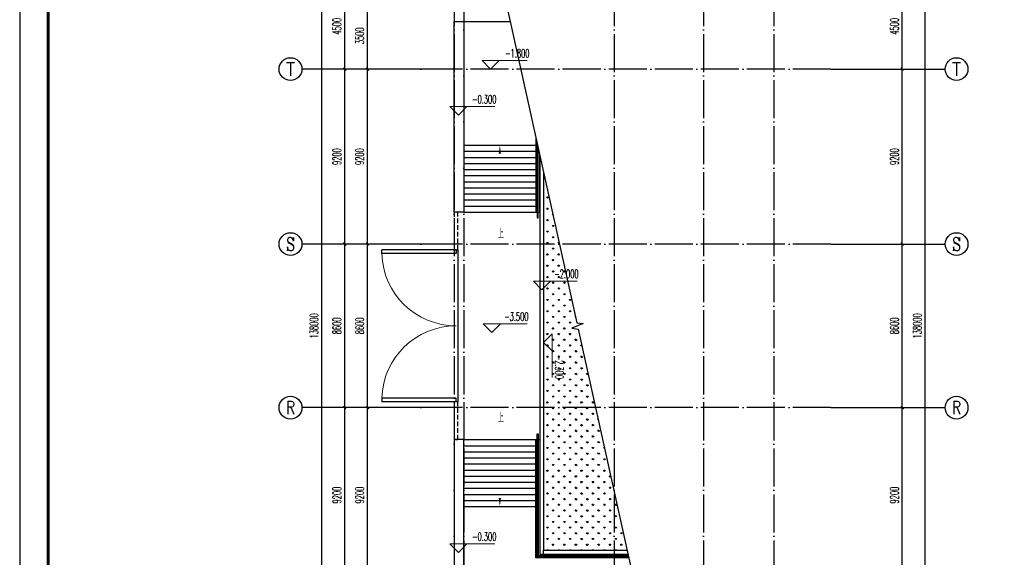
# Model space of a CAD drawing. Extents: x 1779708 to 7299578, y -1121471 to 88434.
# Tile 59 of 256: x 4174085 to 4225828, y -1004013 to -975743. Entities that reach past the tile are written whole.
import ezdxf
from ezdxf.enums import TextEntityAlignment as Align

# ---------------------------------------------------------------- set-up
doc = ezdxf.new("R2010")
doc.units = 0
doc.header["$LTSCALE"] = 1000
doc.header["$MEASUREMENT"] = 0
doc.linetypes.add('DASH', pattern=[0.35, 0.25, -0.1])
doc.linetypes.add('DOTE', pattern=[2.42, 2, -0.2, 0.02, -0.2])
doc.layers.get('0').update_dxf_attribs({"linetype": 'CONTINUOUS'})
doc.layers.get('Defpoints').update_dxf_attribs({"linetype": 'CONTINUOUS'})
for name, color, linetype in [('114', 114, 'CONTINUOUS'), ('AXIS', 3, 'CONTINUOUS'), ('AXIS_TEXT', 7, 'CONTINUOUS'), ('DIM_SYMB', 3, 'CONTINUOUS'), ('DOTE', 1, 'DOTE'), ('PUB_TEXT', 7, 'CONTINUOUS'), ('PUB_TITLE', 4, 'CONTINUOUS'), ('STAIR', 2, 'CONTINUOUS'), ('WALL', 255, 'CONTINUOUS'), ('WINDOW', 2, 'CONTINUOUS'), ('修改', 6, 'CONTINUOUS'), ('可见线', 6, 'CONTINUOUS')]:
    doc.layers.add(name, color=color, linetype=linetype)
doc.layers.add('DIM_ELEV', color=3, linetype='CONTINUOUS', lineweight=13)
doc.styles.add('_TCH_AXIS', font='COMPLEX', dxfattribs={"bigfont": 'GBCBIG'})
doc.styles.add('_TCH_DIM', font='SIMPLEX.shx', dxfattribs={"width": 0.7, "bigfont": 'GBCBIG.shx'})
doc.styles.add('_TCH_DIM_T3', font='SIMPLEX.shx', dxfattribs={"width": 0.494118, "bigfont": 'GBCBIG.shx'})
doc.styles.add('COMPLEX', font='COMPLEX')
doc.dimstyles.new('_TCH_ARCH&&150', dxfattribs={"dimtxt": 446.25, "dimasz": 150, "dimexe": 375, "dimexo": 450, "dimgap": 189.375, "dimtad": 1, "dimdec": 0, "dimzin": 0, "dimdsep": 46, "dimtxsty": '_TCH_DIM_T3', "dimblk": 'ARCHTICK', "dimcen": 0.09, "dimdle": 225, "dimclrt": 7, "dimazin": 2, "dimtfac": 1, "dimtdec": 0, "dimtix": 1, "dimtmove": 2, "dimatfit": 3, "dimfxl": 250, "dimtolj": 1, "dimtzin": 0, "dimarcsym": 0})

# ---------------------------------------------------------------- blocks, each defined once
blk = doc.blocks.new('A$C36B43F05')
at = {"layer": 'PUB_TITLE'}
blk.add_lwpolyline([(0, 0), (126150, 0), (126150, 178350), (0, 178350)], close=True, dxfattribs=at)
at = {"layer": 'PUB_TITLE', "const_width": 150}
blk.add_lwpolyline([(1500, 1500), (124650, 1500), (124650, 174600), (1500, 174600)], close=True, dxfattribs=at)
blk = doc.blocks.new('_AXISO')
blk.add_circle((0, 0), 0.5)
at = {"layer": 'AXIS_TEXT', "style": 'COMPLEX', "width": 1.041667}
blk.add_attdef('A', text='', height=0.56, dxfattribs=at).set_placement((-0.25, -0.28), (0.25, -0.28), align=Align.FIT)
blk = doc.blocks.new('_ArchTick')
at = {"color": 0, "linetype": 'ByBlock', "const_width": 0.4}
blk.add_lwpolyline([(-0.5, -0.5), (0.5, 0.5)], dxfattribs=at)
blk = doc.blocks.new('*D4549')
at = {"layer": 'AXIS', "color": 0, "lineweight": -2, "transparency": 16777216}
for p, q in [((4194467, -922843), (4189592, -922843)), ((4189967, -1061068), (4189967, -922618)), ((4194467, -1060843), (4189592, -1060843))]:
    blk.add_line(p, q, dxfattribs=at)
at = {"layer": 'Defpoints', "color": 0, "transparency": 16777216}
for p in [(4189967, -922843), (4194917, -922843), (4194917, -1060843)]:
    blk.add_point(p, dxfattribs=at)
at = {"layer": 'AXIS', "color": 0, "lineweight": -2, "transparency": 16777216, "xscale": 150, "yscale": 150, "zscale": 150}
for p, rotation in [((4189967, -922843), 90), ((4189967, -1060843), 270)]:
    blk.add_blockref('_ArchTick', p, dxfattribs=dict(at, rotation=rotation))
at = {"layer": 'AXIS', "color": 7, "transparency": 16777216, "insert": (4189555, -991843), "char_height": 446.2, "attachment_point": 5, "rotation": 90, "style": '_TCH_DIM_T3'}
blk.add_mtext('\\A1;138000', dxfattribs=at)
blk = doc.blocks.new('*D4560')
at = {"layer": 'AXIS', "color": 0, "lineweight": -2, "transparency": 16777216}
for p, q in [((4191167, -1005568), (4191167, -995918)), ((4194467, -996143), (4190792, -996143)), ((4194467, -1005343), (4190792, -1005343))]:
    blk.add_line(p, q, dxfattribs=at)
at = {"layer": 'Defpoints', "color": 0, "transparency": 16777216}
for p in [(4191167, -996143), (4194917, -996143), (4194917, -1005343)]:
    blk.add_point(p, dxfattribs=at)
at = {"layer": 'AXIS', "color": 0, "lineweight": -2, "transparency": 16777216, "xscale": 150, "yscale": 150, "zscale": 150}
for p, rotation in [((4191167, -996143), 90), ((4191167, -1005343), 270)]:
    blk.add_blockref('_ArchTick', p, dxfattribs=dict(at, rotation=rotation))
at = {"layer": 'AXIS', "color": 7, "transparency": 16777216, "insert": (4190755, -1000743), "char_height": 446.2, "attachment_point": 5, "rotation": 90, "style": '_TCH_DIM_T3'}
blk.add_mtext('\\A1;9200', dxfattribs=at)
blk = doc.blocks.new('*D4561')
at = {"layer": 'AXIS', "color": 0, "lineweight": -2, "transparency": 16777216}
for p, q in [((4194467, -987543), (4190792, -987543)), ((4191167, -996368), (4191167, -987318)), ((4194467, -996143), (4190792, -996143))]:
    blk.add_line(p, q, dxfattribs=at)
at = {"layer": 'Defpoints', "color": 0, "transparency": 16777216}
for p in [(4191167, -987543), (4194917, -987543), (4194917, -996143)]:
    blk.add_point(p, dxfattribs=at)
at = {"layer": 'AXIS', "color": 0, "lineweight": -2, "transparency": 16777216, "xscale": 150, "yscale": 150, "zscale": 150}
for p, rotation in [((4191167, -987543), 90), ((4191167, -996143), 270)]:
    blk.add_blockref('_ArchTick', p, dxfattribs=dict(at, rotation=rotation))
at = {"layer": 'AXIS', "color": 7, "transparency": 16777216, "insert": (4190755, -991843), "char_height": 446.2, "attachment_point": 5, "rotation": 90, "style": '_TCH_DIM_T3'}
blk.add_mtext('\\A1;8600', dxfattribs=at)
blk = doc.blocks.new('*D4562')
at = {"layer": 'AXIS', "color": 0, "lineweight": -2, "transparency": 16777216}
for p, q in [((4194467, -978343), (4190792, -978343)), ((4191167, -987768), (4191167, -978118)), ((4194467, -987543), (4190792, -987543))]:
    blk.add_line(p, q, dxfattribs=at)
at = {"layer": 'Defpoints', "color": 0, "transparency": 16777216}
for p in [(4191167, -978343), (4194917, -978343), (4194917, -987543)]:
    blk.add_point(p, dxfattribs=at)
at = {"layer": 'AXIS', "color": 0, "lineweight": -2, "transparency": 16777216, "xscale": 150, "yscale": 150, "zscale": 150}
for p, rotation in [((4191167, -978343), 90), ((4191167, -987543), 270)]:
    blk.add_blockref('_ArchTick', p, dxfattribs=dict(at, rotation=rotation))
at = {"layer": 'AXIS', "color": 7, "transparency": 16777216, "insert": (4190755, -982943), "char_height": 446.2, "attachment_point": 5, "rotation": 90, "style": '_TCH_DIM_T3'}
blk.add_mtext('\\A1;9200', dxfattribs=at)
blk = doc.blocks.new('*D4563')
at = {"layer": 'AXIS', "color": 0, "lineweight": -2, "transparency": 16777216}
for p, q in [((4191167, -978568), (4191167, -973618)), ((4194467, -973843), (4190792, -973843)), ((4194467, -978343), (4190792, -978343))]:
    blk.add_line(p, q, dxfattribs=at)
at = {"layer": 'Defpoints', "color": 0, "transparency": 16777216}
for p in [(4191167, -973843), (4194917, -973843), (4194917, -978343)]:
    blk.add_point(p, dxfattribs=at)
at = {"layer": 'AXIS', "color": 0, "lineweight": -2, "transparency": 16777216, "xscale": 150, "yscale": 150, "zscale": 150}
for p, rotation in [((4191167, -973843), 90), ((4191167, -978343), 270)]:
    blk.add_blockref('_ArchTick', p, dxfattribs=dict(at, rotation=rotation))
at = {"layer": 'AXIS', "color": 7, "transparency": 16777216, "insert": (4190755, -976093), "char_height": 446.2, "attachment_point": 5, "rotation": 90, "style": '_TCH_DIM_T3'}
blk.add_mtext('\\A1;4500', dxfattribs=at)
blk = doc.blocks.new('*D4573')
at = {"layer": 'AXIS', "color": 0, "lineweight": -2, "transparency": 16777216}
for p, q in [((4217167, -922843), (4222042, -922843)), ((4221667, -1061068), (4221667, -922618)), ((4217167, -1060843), (4222042, -1060843))]:
    blk.add_line(p, q, dxfattribs=at)
at = {"layer": 'Defpoints', "color": 0, "transparency": 16777216}
for p in [(4216717, -922843), (4221667, -922843), (4216717, -1060843)]:
    blk.add_point(p, dxfattribs=at)
at = {"layer": 'AXIS', "color": 0, "lineweight": -2, "transparency": 16777216, "xscale": 150, "yscale": 150, "zscale": 150}
for p, rotation in [((4221667, -922843), 90), ((4221667, -1060843), 270)]:
    blk.add_blockref('_ArchTick', p, dxfattribs=dict(at, rotation=rotation))
at = {"layer": 'AXIS', "color": 7, "transparency": 16777216, "insert": (4221255, -991843), "char_height": 446.2, "attachment_point": 5, "rotation": 90, "style": '_TCH_DIM_T3'}
blk.add_mtext('\\A1;138000', dxfattribs=at)
blk = doc.blocks.new('*D4584')
at = {"layer": 'AXIS', "color": 0, "lineweight": -2, "transparency": 16777216}
for p, q in [((4220467, -1005568), (4220467, -995918)), ((4217167, -996143), (4220842, -996143)), ((4217167, -1005343), (4220842, -1005343))]:
    blk.add_line(p, q, dxfattribs=at)
at = {"layer": 'Defpoints', "color": 0, "transparency": 16777216}
for p in [(4216717, -996143), (4220467, -996143), (4216717, -1005343)]:
    blk.add_point(p, dxfattribs=at)
at = {"layer": 'AXIS', "color": 0, "lineweight": -2, "transparency": 16777216, "xscale": 150, "yscale": 150, "zscale": 150}
for p, rotation in [((4220467, -996143), 90), ((4220467, -1005343), 270)]:
    blk.add_blockref('_ArchTick', p, dxfattribs=dict(at, rotation=rotation))
at = {"layer": 'AXIS', "color": 7, "transparency": 16777216, "insert": (4220055, -1000743), "char_height": 446.2, "attachment_point": 5, "rotation": 90, "style": '_TCH_DIM_T3'}
blk.add_mtext('\\A1;9200', dxfattribs=at)
blk = doc.blocks.new('*D4585')
at = {"layer": 'AXIS', "color": 0, "lineweight": -2, "transparency": 16777216}
for p, q in [((4217167, -987543), (4220842, -987543)), ((4220467, -996368), (4220467, -987318)), ((4217167, -996143), (4220842, -996143))]:
    blk.add_line(p, q, dxfattribs=at)
at = {"layer": 'Defpoints', "color": 0, "transparency": 16777216}
for p in [(4216717, -987543), (4220467, -987543), (4216717, -996143)]:
    blk.add_point(p, dxfattribs=at)
at = {"layer": 'AXIS', "color": 0, "lineweight": -2, "transparency": 16777216, "xscale": 150, "yscale": 150, "zscale": 150}
for p, rotation in [((4220467, -987543), 90), ((4220467, -996143), 270)]:
    blk.add_blockref('_ArchTick', p, dxfattribs=dict(at, rotation=rotation))
at = {"layer": 'AXIS', "color": 7, "transparency": 16777216, "insert": (4220055, -991843), "char_height": 446.2, "attachment_point": 5, "rotation": 90, "style": '_TCH_DIM_T3'}
blk.add_mtext('\\A1;8600', dxfattribs=at)
blk = doc.blocks.new('*D4586')
at = {"layer": 'AXIS', "color": 0, "lineweight": -2, "transparency": 16777216}
for p, q in [((4217167, -978343), (4220842, -978343)), ((4220467, -987768), (4220467, -978118)), ((4217167, -987543), (4220842, -987543))]:
    blk.add_line(p, q, dxfattribs=at)
at = {"layer": 'Defpoints', "color": 0, "transparency": 16777216}
for p in [(4216717, -978343), (4220467, -978343), (4216717, -987543)]:
    blk.add_point(p, dxfattribs=at)
at = {"layer": 'AXIS', "color": 0, "lineweight": -2, "transparency": 16777216, "xscale": 150, "yscale": 150, "zscale": 150}
for p, rotation in [((4220467, -978343), 90), ((4220467, -987543), 270)]:
    blk.add_blockref('_ArchTick', p, dxfattribs=dict(at, rotation=rotation))
at = {"layer": 'AXIS', "color": 7, "transparency": 16777216, "insert": (4220055, -982943), "char_height": 446.2, "attachment_point": 5, "rotation": 90, "style": '_TCH_DIM_T3'}
blk.add_mtext('\\A1;9200', dxfattribs=at)
blk = doc.blocks.new('*D4587')
at = {"layer": 'AXIS', "color": 0, "lineweight": -2, "transparency": 16777216}
for p, q in [((4220467, -978568), (4220467, -973618)), ((4217167, -973843), (4220842, -973843)), ((4217167, -978343), (4220842, -978343))]:
    blk.add_line(p, q, dxfattribs=at)
at = {"layer": 'Defpoints', "color": 0, "transparency": 16777216}
for p in [(4216717, -973843), (4220467, -973843), (4216717, -978343)]:
    blk.add_point(p, dxfattribs=at)
at = {"layer": 'AXIS', "color": 0, "lineweight": -2, "transparency": 16777216, "xscale": 150, "yscale": 150, "zscale": 150}
for p, rotation in [((4220467, -973843), 90), ((4220467, -978343), 270)]:
    blk.add_blockref('_ArchTick', p, dxfattribs=dict(at, rotation=rotation))
at = {"layer": 'AXIS', "color": 7, "transparency": 16777216, "insert": (4220055, -976093), "char_height": 446.2, "attachment_point": 5, "rotation": 90, "style": '_TCH_DIM_T3'}
blk.add_mtext('\\A1;4500', dxfattribs=at)
blk = doc.blocks.new('*D5445')
at = {"layer": 'AXIS', "color": 0, "lineweight": -2, "transparency": 16777216}
for p, q in [((4192367, -1005568), (4192367, -995918)), ((4195667, -996143), (4191992, -996143)), ((4195667, -1005343), (4191992, -1005343))]:
    blk.add_line(p, q, dxfattribs=at)
at = {"layer": 'Defpoints', "color": 0, "transparency": 16777216}
for p in [(4192367, -996143), (4196117, -996143), (4196117, -1005343)]:
    blk.add_point(p, dxfattribs=at)
at = {"layer": 'AXIS', "color": 0, "lineweight": -2, "transparency": 16777216, "xscale": 150, "yscale": 150, "zscale": 150}
for p, rotation in [((4192367, -996143), 90), ((4192367, -1005343), 270)]:
    blk.add_blockref('_ArchTick', p, dxfattribs=dict(at, rotation=rotation))
at = {"layer": 'AXIS', "color": 7, "transparency": 16777216, "insert": (4191955, -1000743), "char_height": 446.2, "attachment_point": 5, "rotation": 90, "style": '_TCH_DIM_T3'}
blk.add_mtext('\\A1;9200', dxfattribs=at)
blk = doc.blocks.new('*D5446')
at = {"layer": 'AXIS', "color": 0, "lineweight": -2, "transparency": 16777216}
for p, q in [((4195667, -987543), (4191992, -987543)), ((4192367, -996368), (4192367, -987318)), ((4195667, -996143), (4191992, -996143))]:
    blk.add_line(p, q, dxfattribs=at)
at = {"layer": 'Defpoints', "color": 0, "transparency": 16777216}
for p in [(4192367, -987543), (4196117, -987543), (4196117, -996143)]:
    blk.add_point(p, dxfattribs=at)
at = {"layer": 'AXIS', "color": 0, "lineweight": -2, "transparency": 16777216, "xscale": 150, "yscale": 150, "zscale": 150}
for p, rotation in [((4192367, -987543), 90), ((4192367, -996143), 270)]:
    blk.add_blockref('_ArchTick', p, dxfattribs=dict(at, rotation=rotation))
at = {"layer": 'AXIS', "color": 7, "transparency": 16777216, "insert": (4191955, -991843), "char_height": 446.2, "attachment_point": 5, "rotation": 90, "style": '_TCH_DIM_T3'}
blk.add_mtext('\\A1;8600', dxfattribs=at)
blk = doc.blocks.new('*D5447')
at = {"layer": 'AXIS', "color": 0, "lineweight": -2, "transparency": 16777216}
for p, q in [((4195667, -978343), (4191992, -978343)), ((4192367, -987768), (4192367, -978118)), ((4195667, -987543), (4191992, -987543))]:
    blk.add_line(p, q, dxfattribs=at)
at = {"layer": 'Defpoints', "color": 0, "transparency": 16777216}
for p in [(4192367, -978343), (4196117, -978343), (4196117, -987543)]:
    blk.add_point(p, dxfattribs=at)
at = {"layer": 'AXIS', "color": 0, "lineweight": -2, "transparency": 16777216, "xscale": 150, "yscale": 150, "zscale": 150}
for p, rotation in [((4192367, -978343), 90), ((4192367, -987543), 270)]:
    blk.add_blockref('_ArchTick', p, dxfattribs=dict(at, rotation=rotation))
at = {"layer": 'AXIS', "color": 7, "transparency": 16777216, "insert": (4191955, -982943), "char_height": 446.2, "attachment_point": 5, "rotation": 90, "style": '_TCH_DIM_T3'}
blk.add_mtext('\\A1;9200', dxfattribs=at)
blk = doc.blocks.new('*D5448')
at = {"layer": 'AXIS', "color": 0, "lineweight": -2, "transparency": 16777216}
for p, q in [((4195667, -974843), (4191992, -974843)), ((4192367, -978568), (4192367, -974618)), ((4195667, -978343), (4191992, -978343))]:
    blk.add_line(p, q, dxfattribs=at)
at = {"layer": 'Defpoints', "color": 0, "transparency": 16777216}
for p in [(4192367, -974843), (4196117, -974843), (4196117, -978343)]:
    blk.add_point(p, dxfattribs=at)
at = {"layer": 'AXIS', "color": 0, "lineweight": -2, "transparency": 16777216, "xscale": 150, "yscale": 150, "zscale": 150}
for p, rotation in [((4192367, -974843), 90), ((4192367, -978343), 270)]:
    blk.add_blockref('_ArchTick', p, dxfattribs=dict(at, rotation=rotation))
at = {"layer": 'AXIS', "color": 7, "transparency": 16777216, "insert": (4191955, -976593), "char_height": 446.2, "attachment_point": 5, "rotation": 90, "style": '_TCH_DIM_T3'}
blk.add_mtext('\\A1;3500', dxfattribs=at)
blk = doc.blocks.new('$DorLib2D$00000002')
for p, q in [((-0.5, 0), (-0.5, 0.4875)), ((-0.475, 0.4875), (-0.5, 0.4875)), ((-0.475, 0), (-0.475, 0.4875)), ((0.475, 0), (0.475, 0.4875)), ((0.475, 0.4875), (0.5, 0.4875)), ((0.5, 0), (0.5, 0.4875)), ((-0.5, 0), (-0.475, 0)), ((0.5, 0), (0.475, 0))]:
    blk.add_line(p, q)
at = {"lineweight": 13}
for centre, start, end in [((-0.4875, 0), 0, 88.53072), ((0.4875, 0), 91.46928, 180)]:
    blk.add_arc(centre, 0.4875, start, end, dxfattribs=at)

msp = doc.modelspace()

# ---------------------------------------------------------------- hatches: boundary and pattern name
at = {"layer": '114'}
h = msp.add_hatch(dxfattribs=at)
h.set_pattern_fill('GRASS', color=256, scale=150, style=0)
h.set_pattern_definition([(90, (0, 0), (-299.338642, 299.338642), [79.3742, -519.303045]), (45, (0, 0), (-299.338847, 299.338847), [79.3742, -343.954845]), (135, (0, 0), (-299.338847, -299.338847), [79.3742, -343.954845])])
h.paths.add_polyline_path([(4201617.1, -1003643.3), (4206006.7, -1003643.3), (4203433.8, -992008.1), (4203102.1, -991967), (4203397.7, -991844.7), (4201617.1, -983792.4)])

# ---------------------------------------------------------------- linework, layer by layer
at = {"layer": 'AXIS'}
for p, q in [((4194917.1, -978343.3), (4188917.1, -978343.3)), ((4216717.1, -978343.3), (4222717.1, -978343.3)), ((4194917.1, -987543.3), (4188917.1, -987543.3)), ((4216717.1, -987543.3), (4222717.1, -987543.3)), ((4194917.1, -996143.3), (4188917.1, -996143.3)), ((4216717.1, -996143.3), (4222717.1, -996143.3))]:
    msp.add_line(p, q, dxfattribs=at)
at = {"layer": 'DIM_ELEV'}
for p, q in [((4198830.9, -978343.3), (4198380.9, -977893.3)), ((4198380.9, -977893.3), (4200753.3, -977893.3)), ((4198830.9, -978343.3), (4199280.9, -977893.3)), ((4197136.6, -980757.8), (4196686.6, -980307.8)), ((4196686.6, -980307.8), (4199059, -980307.8)), ((4197136.6, -980757.8), (4197586.6, -980307.8)), ((4201528.5, -989940.7), (4201078.5, -989490.7)), ((4201078.5, -989490.7), (4203376.9, -989490.7)), ((4201528.5, -989940.7), (4201978.5, -989490.7)), ((4198897.8, -992187.8), (4198447.8, -991737.8)), ((4198447.8, -991737.8), (4200746.2, -991737.8)), ((4198897.8, -992187.8), (4199347.8, -991737.8)), ((4201617.1, -992713.9), (4202067.1, -992263.9)), ((4202067.1, -992263.9), (4202067.1, -994562.2)), ((4201617.1, -992713.9), (4202067.1, -993163.9)), ((4197136.6, -1003757.8), (4196686.6, -1003307.8)), ((4196686.6, -1003307.8), (4199059, -1003307.8)), ((4197136.6, -1003757.8), (4197586.6, -1003307.8))]:
    msp.add_line(p, q, dxfattribs=at)
at = {"layer": 'DIM_SYMB'}
msp.add_lwpolyline([(4199417.1, -973843.3), (4203360.9, -991678.5), (4203693.3, -991722.5), (4203102.1, -991967), (4203433.8, -992008.1), (4207377.7, -1009843.3)], dxfattribs=at)
for points in [[(4199317.1, -986631, 0, 0, 0), (4199317.1, -982343.3, 0, 120, 0), (4199317.1, -982793.3, 0, 0, 0)], [(4199317.1, -997055.7, 0, 0, 0), (4199317.1, -1001343.3, 0, 120, 0), (4199317.1, -1000893.3, 0, 0, 0)]]:
    msp.add_lwpolyline(points, format="xyseb", dxfattribs=at)
at = {"layer": 'DOTE'}
for p, q in [((4196917.1, -920843.3), (4196917.1, -1062843.3)), ((4197417.1, -920843.3), (4197417.1, -1062843.3)), ((4205317.1, -920843.3), (4205317.1, -1062843.3)), ((4210017.1, -920843.3), (4210017.1, -1062843.3)), ((4213717.1, -920843.3), (4213717.1, -1062843.3)), ((4216717.1, -978343.3), (4194917.1, -978343.3)), ((4216717.1, -987543.3), (4194917.1, -987543.3)), ((4216717.1, -996143.3), (4194917.1, -996143.3))]:
    msp.add_line(p, q, dxfattribs=at)
at = {"layer": 'STAIR'}
for p, q in [((4197417.1, -982343.3), (4201217.1, -982343.3)), ((4197417.1, -982663.3), (4201217.1, -982663.3)), ((4197417.1, -982983.3), (4201217.1, -982983.3)), ((4197417.1, -983303.3), (4201217.1, -983303.3)), ((4197417.1, -983623.3), (4201217.1, -983623.3)), ((4197417.1, -983943.3), (4201217.1, -983943.3)), ((4197417.1, -984263.3), (4201217.1, -984263.3)), ((4197417.1, -984583.3), (4201217.1, -984583.3)), ((4197417.1, -984903.3), (4201217.1, -984903.3)), ((4197417.1, -985223.3), (4201217.1, -985223.3)), ((4197417.1, -985543.3), (4201217.1, -985543.3)), ((4197417.1, -985863.3), (4201417.1, -985863.3)), ((4197417.1, -997823.3), (4201417.1, -997823.3)), ((4197417.1, -998143.3), (4201217.1, -998143.3)), ((4197417.1, -998463.3), (4201217.1, -998463.3)), ((4197417.1, -998783.3), (4201217.1, -998783.3)), ((4197417.1, -999103.3), (4201217.1, -999103.3)), ((4197417.1, -999423.3), (4201217.1, -999423.3)), ((4197417.1, -999743.3), (4201217.1, -999743.3)), ((4197417.1, -1000063.3), (4201217.1, -1000063.3)), ((4197417.1, -1000383.3), (4201217.1, -1000383.3)), ((4197417.1, -1000703.3), (4201217.1, -1000703.3)), ((4197417.1, -1001023.3), (4201217.1, -1001023.3)), ((4197417.1, -1001343.3), (4201217.1, -1001343.3))]:
    msp.add_line(p, q, dxfattribs=at)
for points in [[(4201217.1, -981983.4), (4201217.1, -985863.3), (4201417.1, -985863.3), (4201417.1, -982887.9)], [(4201277.1, -982254.8), (4201277.1, -986163.3), (4201337.1, -986163.3), (4201337.1, -982526.1)], [(4206081.9, -1003983.3), (4201277.1, -1003983.3), (4201277.1, -997523.3), (4201337.1, -997523.3), (4201337.1, -1003923.3), (4206068.6, -1003923.3)], [(4206095.1, -1004043.3), (4201417.1, -1004043.3), (4201217.1, -1004043.3), (4201217.1, -997823.3), (4201417.1, -997823.3), (4201417.1, -1003843.3), (4206050.9, -1003843.3)]]:
    msp.add_lwpolyline(points, dxfattribs=at)
at = {"layer": 'WALL', "linetype": 'DASH'}
for p, q in [((4196917.1, -985863.3), (4196917.1, -987843.3)), ((4197117.1, -985863.3), (4196917.1, -985863.3)), ((4197117.1, -987843.3), (4197117.1, -985863.3)), ((4196917.1, -987843.3), (4197117.1, -987843.3)), ((4197117.1, -995843.3), (4196917.1, -995843.3)), ((4196917.1, -995843.3), (4196917.1, -997823.3)), ((4197117.1, -997823.3), (4197117.1, -995843.3)), ((4196917.1, -997823.3), (4197117.1, -997823.3))]:
    msp.add_line(p, q, dxfattribs=at)
at = {"layer": 'WINDOW'}
msp.add_line((4197117.1, -987843.3), (4197117.1, -995843.3), dxfattribs=at)
at = {"layer": '可见线'}
msp.add_line((4201617.1, -1003843.3), (4201617.1, -1003643.3), dxfattribs=at)
for points in [[(4196917.1, -974843.3), (4196917.1, -975843.3), (4199859.4, -975843.3)], [(4201417.1, -982887.9), (4201417.1, -1003843.3), (4206050.9, -1003843.3)], [(4201617.1, -983792.4), (4201617.1, -1003643.3), (4206006.7, -1003643.3)]]:
    msp.add_lwpolyline(points, dxfattribs=at)
for points in [[(4196917.1, -975843.3), (4197417.1, -975843.3), (4197417.1, -985863.3), (4196917.1, -985863.3)], [(4196917.1, -1007843.3), (4197417.1, -1007843.3), (4197417.1, -997823.3), (4196917.1, -997823.3)]]:
    msp.add_lwpolyline(points, close=True, dxfattribs=at)

# ---------------------------------------------------------------- block references
at = {"layer": 'AXIS'}
ref = msp.add_blockref('_AXISO', (4188317.1, -978343.3), dxfattribs=dict(at, xscale=1200, yscale=1200, zscale=1200))
ref.add_attrib('A', 'T', dxfattribs={"layer": 'AXIS_TEXT', "height": 698.9, "style": '_TCH_AXIS', "width": 0.933333}).set_placement((4188084.1, -978692.8), (4188550.1, -978692.8), align=Align.FIT)
ref = msp.add_blockref('_AXISO', (4223317.1, -978343.3), dxfattribs=dict(at, xscale=1200, yscale=1200, zscale=1200))
ref.add_attrib('A', 'T', dxfattribs={"layer": 'AXIS_TEXT', "height": 698.9, "style": '_TCH_AXIS', "width": 0.933333}).set_placement((4223084.1, -978692.8), (4223550.1, -978692.8), align=Align.FIT)
ref = msp.add_blockref('_AXISO', (4188317.1, -987543.3), dxfattribs=dict(at, xscale=1200, yscale=1200, zscale=1200))
ref.add_attrib('A', 'S', dxfattribs={"layer": 'AXIS_TEXT', "height": 698.9, "style": '_TCH_AXIS'}).set_placement((4188084.1, -987892.8), (4188550.1, -987892.8), align=Align.FIT)
ref = msp.add_blockref('_AXISO', (4223317.1, -987543.3), dxfattribs=dict(at, xscale=1200, yscale=1200, zscale=1200))
ref.add_attrib('A', 'S', dxfattribs={"layer": 'AXIS_TEXT', "height": 698.9, "style": '_TCH_AXIS'}).set_placement((4223084.1, -987892.8), (4223550.1, -987892.8), align=Align.FIT)
ref = msp.add_blockref('_AXISO', (4188317.1, -996143.3), dxfattribs=dict(at, xscale=1200, yscale=1200, zscale=1200))
ref.add_attrib('A', 'R', dxfattribs={"layer": 'AXIS_TEXT', "height": 698.9, "style": '_TCH_AXIS', "width": 0.777778}).set_placement((4188084.1, -996492.8), (4188550.1, -996492.8), align=Align.FIT)
ref = msp.add_blockref('_AXISO', (4223317.1, -996143.3), dxfattribs=dict(at, xscale=1200, yscale=1200, zscale=1200))
ref.add_attrib('A', 'R', dxfattribs={"layer": 'AXIS_TEXT', "height": 698.9, "style": '_TCH_AXIS', "width": 0.777778}).set_placement((4223084.1, -996492.8), (4223550.1, -996492.8), align=Align.FIT)
at = {"layer": 'WINDOW', "xscale": 8000, "yscale": -8000, "zscale": 8000, "rotation": 270}
msp.add_blockref('$DorLib2D$00000002', (4197017.1, -991843.3), dxfattribs=at)
at = {"layer": '修改'}
msp.add_blockref('A$C36B43F05', (4174084.8, -1084792.1), dxfattribs=at)

# ---------------------------------------------------------------- texts
at = {"layer": 'PUB_TEXT', "color": 7, "style": '_TCH_DIM'}
for s, height, width, p in [('-1.800', 446.25, 0.494118, (4199595.3, -977735.8)), ('-0.300', 446.25, 0.494118, (4197859, -980150.3)), ('上', 434, 0.7, (4199223.3, -987231)), ('-2.000', 446.25, 0.494118, (4202176.9, -989333.2)), ('-3.500', 446.25, 0.494118, (4199546.2, -991580.3)), ('上', 434, 0.7, (4199223.3, -996905.7)), ('-0.300', 446.25, 0.494118, (4197859, -1003150.3))]:
    msp.add_text(s, height=height, dxfattribs=dict(at, width=width)).set_placement(p)
at = {"layer": 'PUB_TEXT', "color": 7, "style": '_TCH_DIM', "width": 0.494118}
msp.add_text('-2.300', height=446.25, rotation=270, dxfattribs=at).set_placement((4202224.6, -993362.2))

# ---------------------------------------------------------------- dimensions: what is measured, and where the dimension line sits
at = {"layer": 'AXIS'}
for p1, p2, distance, picture, middle in [((4194917.1, -1060843.3), (4194917.1, -922843.3), 4950, '*D4549', (4189554.6, -991843.3)), ((4216717.1, -1060843.3), (4216717.1, -922843.3), -4950, '*D4573', (4221254.6, -991843.3)), ((4194917.1, -978343.3), (4194917.1, -973843.3), 3750, '*D4563', (4190754.6, -976093.3)), ((4216717.1, -978343.3), (4216717.1, -973843.3), -3750, '*D4587', (4220054.6, -976093.3)), ((4196117.1, -978343.3), (4196117.1, -974843.3), 3750, '*D5448', (4191954.6, -976593.3)), ((4194917.1, -987543.3), (4194917.1, -978343.3), 3750, '*D4562', (4190754.6, -982943.3)), ((4196117.1, -987543.3), (4196117.1, -978343.3), 3750, '*D5447', (4191954.6, -982943.3)), ((4216717.1, -987543.3), (4216717.1, -978343.3), -3750, '*D4586', (4220054.6, -982943.3)), ((4194917.1, -996143.3), (4194917.1, -987543.3), 3750, '*D4561', (4190754.6, -991843.3)), ((4196117.1, -996143.3), (4196117.1, -987543.3), 3750, '*D5446', (4191954.6, -991843.3)), ((4216717.1, -996143.3), (4216717.1, -987543.3), -3750, '*D4585', (4220054.6, -991843.3)), ((4194917.1, -1005343.3), (4194917.1, -996143.3), 3750, '*D4560', (4190754.6, -1000743.3)), ((4196117.1, -1005343.3), (4196117.1, -996143.3), 3750, '*D5445', (4191954.6, -1000743.3)), ((4216717.1, -1005343.3), (4216717.1, -996143.3), -3750, '*D4584', (4220054.6, -1000743.3))]:
    dim = msp.add_aligned_dim(p1=p1, p2=p2, distance=distance, dimstyle='_TCH_ARCH&&150', dxfattribs=at)
    dim.commit()
    dim.dimension.update_dxf_attribs({"geometry": picture, "text_midpoint": middle})

doc.saveas('drawing.dxf')
